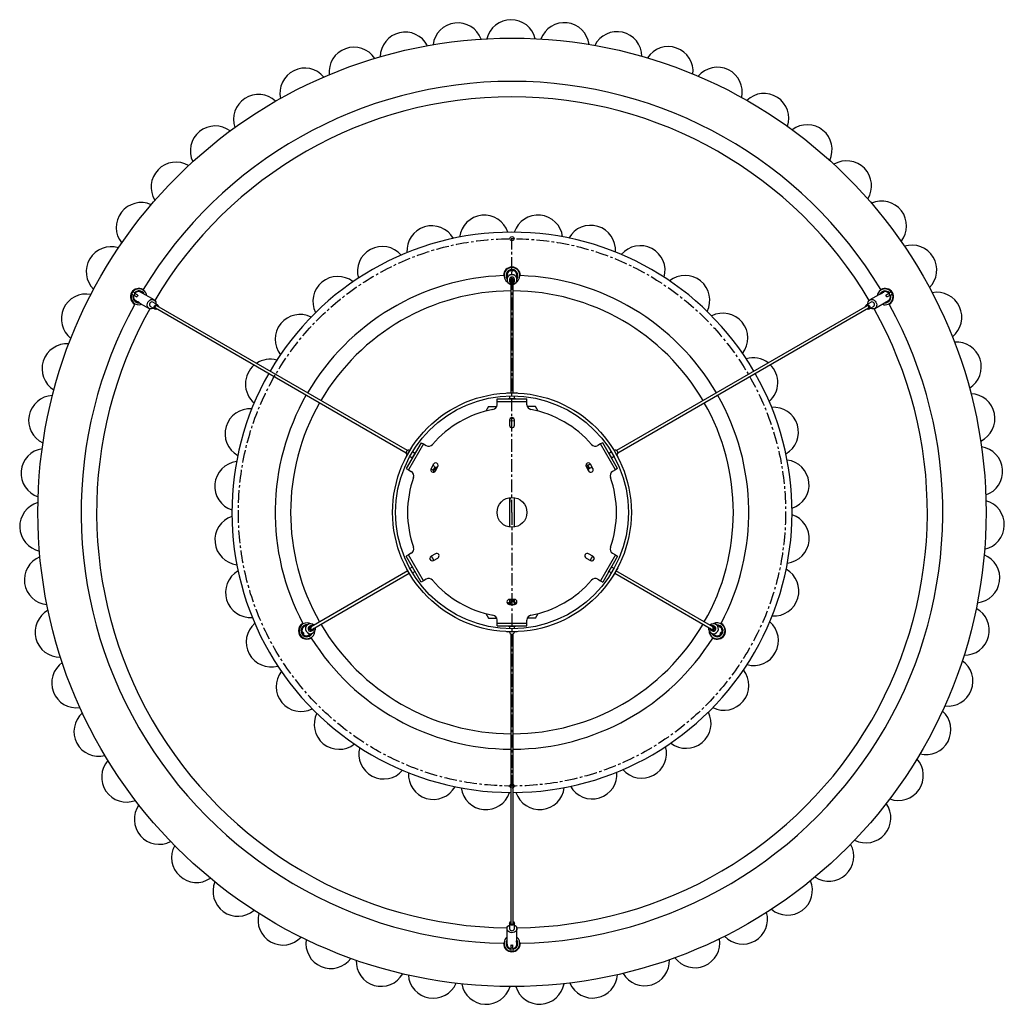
# Model space of a CAD drawing. Header units: millimetres. Extents: x -413 to 2103, y -1561 to 1924.
# Tile 4 of 6: x -413 to 577, y 935 to 1924. Entities that reach past the tile are written whole.
import ezdxf

# ---------------------------------------------------------------- set-up
doc = ezdxf.new("R2010")
doc.units = ezdxf.units.MM
doc.linetypes.add('CENTERX2', pattern=[20.32, 12.7, -2.54, 2.54, -2.54])

msp = doc.modelspace()

# ---------------------------------------------------------------- linework, layer by layer
at = {"color": 7, "linetype": 'CENTERX2'}
for q in [(81.91, 1704.02), (81.91, 1154.02)]:
    msp.add_line((81.91, 1429.02), q, dxfattribs=at)
at = {"color": 7, "linetype": 'Continuous', "lineweight": 25}
for p, q in [((73.41, 1667.02), (73.41, 1666.86)), ((76.91, 1667.32), (76.91, 1667.21)), ((76.91, 1666.83), (76.91, 1666.6)), ((76.91, 1665.78), (76.91, 1662.87)), ((79.41, 1662.87), (79.41, 1661.33)), ((80.91, 1672.16), (80.91, 1671.17)), ((82.91, 1672.02), (80.91, 1672.02)), ((82.91, 1671.17), (82.91, 1672.16)), ((84.41, 1661.33), (84.41, 1662.87)), ((86.91, 1662.87), (86.91, 1667.32)), ((90.41, 1666.86), (90.41, 1667.02)), ((-288.75, 1652.84), (-288.83, 1652.88)), ((80.66, 1661.41), (80.66, 1549.02)), ((83.16, 1549.02), (83.16, 1661.41)), ((452.65, 1652.88), (452.58, 1652.84)), ((-299.81, 1647.96), (-298.78, 1647.37)), ((-297.53, 1649.53), (-298.56, 1650.13)), ((-298.08, 1647.25), (-295, 1645.47)), ((-297.91, 1647.15), (-296.91, 1648.88)), ((-294, 1647.2), (-297.08, 1648.98)), ((-277.79, 1642.47), (-291.52, 1650.39)), ((450.6, 1647.65), (441.62, 1642.47)), ((453.81, 1649.51), (453.11, 1649.1)), ((455.35, 1650.39), (454.99, 1650.19)), ((455.35, 1650.39), (455.52, 1650.49)), ((460.9, 1648.98), (457.82, 1647.2)), ((458.82, 1645.47), (461.9, 1647.25)), ((460.73, 1648.88), (461.73, 1647.15)), ((462.39, 1650.13), (461.36, 1649.53)), ((462.61, 1647.37), (463.64, 1647.96)), ((-297.33, 1638.16), (-297.25, 1638.11)), ((-296.52, 1641.73), (-296.69, 1641.84)), ((-296.52, 1641.73), (-296.17, 1641.53)), ((-294.99, 1640.85), (-294.28, 1640.44)), ((-291.78, 1638.99), (-282.79, 1633.81)), ((-281.54, 1635.97), (-276.81, 1633.24)), ((-274.31, 1637.57), (-279.04, 1640.3)), ((-276.42, 1634.46), (-24.4, 1488.95)), ((-23.15, 1491.12), (-275.17, 1636.62)), ((438.99, 1636.62), (186.98, 1491.12)), ((188.23, 1488.95), (440.24, 1634.46)), ((442.87, 1640.3), (438.13, 1637.57)), ((440.63, 1633.24), (445.37, 1635.97)), ((446.62, 1633.81), (460.35, 1641.73)), ((461.08, 1638.11), (461.15, 1638.16)), ((76.85, 1549.02), (86.82, 1549.02)), ((79.41, 1545.99), (79.41, 1543.22)), ((84.41, 1543.22), (84.41, 1545.99)), ((86.98, 1549.02), (86.82, 1549.02)), ((58.41, 1535.27), (55.66, 1530.68)), ((58.41, 1535.27), (66.53, 1535.27)), ((66.91, 1543.02), (96.91, 1543.02)), ((66.91, 1540.52), (66.91, 1543.02)), ((66.91, 1540.52), (96.91, 1540.52)), ((66.91, 1537.18), (66.91, 1540.52)), ((78.41, 1543.22), (78.41, 1543.02)), ((85.41, 1543.22), (78.41, 1543.22)), ((85.41, 1543.02), (85.41, 1543.22)), ((96.91, 1540.52), (96.91, 1543.02)), ((96.91, 1537.18), (96.91, 1540.52)), ((105.41, 1535.27), (97.29, 1535.27)), ((108.16, 1530.68), (105.41, 1535.27)), ((79.41, 1521.52), (79.41, 1516.52)), ((84.41, 1516.52), (84.41, 1521.52)), ((-9.31, 1499.01), (-24.31, 1473.03)), ((-7.15, 1497.76), (-22.15, 1471.78)), ((-9.31, 1499.01), (-7.15, 1497.76)), ((-7.15, 1497.76), (-4.26, 1496.09)), ((170.97, 1497.76), (168.09, 1496.09)), ((173.14, 1499.01), (170.97, 1497.76)), ((185.97, 1471.78), (170.97, 1497.76)), ((188.14, 1473.03), (173.14, 1499.01)), ((-24.54, 1484.63), (-19.56, 1493.26)), ((-23.46, 1486.97), (-23.26, 1486.85)), ((-20.76, 1491.18), (-20.96, 1491.3)), ((-20.64, 1485.34), (-18.24, 1483.95)), ((-19.48, 1493.4), (-19.56, 1493.26)), ((-15.24, 1489.15), (-18.74, 1483.09)), ((-15.74, 1488.28), (-18.14, 1489.67)), ((-15.06, 1489.05), (-15.24, 1489.15)), ((179.06, 1489.15), (178.89, 1489.05)), ((182.56, 1483.09), (179.06, 1489.15)), ((181.96, 1489.67), (179.56, 1488.28)), ((182.06, 1483.95), (184.46, 1485.34)), ((183.3, 1493.4), (188.29, 1484.77)), ((184.78, 1491.3), (184.59, 1491.18)), ((187.09, 1486.85), (187.28, 1486.97)), ((188.37, 1484.63), (188.29, 1484.77)), ((-18.74, 1483.09), (-18.56, 1482.99)), ((3.05, 1477.43), (0.55, 1473.1)), ((2.87, 1476.4), (3.19, 1477.64)), ((4.89, 1470.6), (7.39, 1474.93)), ((157.39, 1476.73), (156.1, 1476.16)), ((156.44, 1474.93), (158.94, 1470.6)), ((157.39, 1476.73), (158.37, 1474.52)), ((158.36, 1476.45), (157.67, 1476.09)), ((158.36, 1476.45), (157.99, 1475.38)), ((158.95, 1475.12), (158.36, 1476.45)), ((158.95, 1475.12), (159.08, 1474.83)), ((159.08, 1474.83), (159.79, 1473.22)), ((163.27, 1473.1), (160.77, 1477.43)), ((182.39, 1482.99), (182.56, 1483.09)), ((-24.31, 1473.03), (-22.15, 1471.78)), ((-22.15, 1471.78), (-19.26, 1470.11)), ((3.47, 1472.68), (2.61, 1471.5)), ((2.61, 1471.5), (3.73, 1471.72)), ((2.61, 1471.5), (3.27, 1471.09)), ((2.86, 1470.53), (4.28, 1472.48)), ((2.86, 1470.53), (3.99, 1469.7)), ((3.47, 1472.68), (3.65, 1472.93)), ((3.65, 1472.93), (4.69, 1474.36)), ((5.7, 1474.43), (4.28, 1472.48)), ((4.69, 1474.36), (5.29, 1473.86)), ((4.69, 1474.36), (4.83, 1473.23)), ((6.68, 1473.71), (5.7, 1474.43)), ((158.23, 1471.82), (159.34, 1472.31)), ((159.34, 1472.31), (158.37, 1474.52)), ((159.79, 1473.22), (158.75, 1473.66)), ((159.79, 1473.22), (159.06, 1472.95)), ((162.47, 1473.78), (163.38, 1472.88)), ((185.97, 1471.78), (183.09, 1470.11)), ((188.14, 1473.03), (185.97, 1471.78)), ((79.41, 1443.81), (79.41, 1414.23)), ((79.78, 1437.33), (79.41, 1437.37)), ((79.78, 1437.33), (80.53, 1443.95)), ((84.41, 1414.23), (84.41, 1443.81)), ((-22.15, 1386.26), (-24.31, 1385.01)), ((-19.26, 1387.92), (-22.15, 1386.26)), ((-7.15, 1360.28), (-22.15, 1386.26)), ((4.89, 1387.43), (0.55, 1384.93)), ((163.27, 1384.93), (158.94, 1387.43)), ((185.97, 1386.26), (170.97, 1360.28)), ((183.09, 1387.92), (185.97, 1386.26)), ((185.97, 1386.26), (188.14, 1385.01)), ((-9.31, 1359.03), (-24.31, 1385.01)), ((3.05, 1380.6), (7.39, 1383.1)), ((156.44, 1383.1), (160.77, 1380.6)), ((188.14, 1385.01), (173.14, 1359.03)), ((-22.64, 1370.1), (-119.97, 1313.9)), ((-118.72, 1311.74), (-21.39, 1367.93)), ((-24.54, 1373.4), (-24.46, 1373.26)), ((-19.48, 1364.63), (-24.46, 1373.26)), ((-18.24, 1374.08), (-20.64, 1372.7)), ((-18.56, 1375.05), (-18.74, 1374.95)), ((-18.74, 1374.95), (-15.24, 1368.89)), ((-18.14, 1368.36), (-15.74, 1369.75)), ((-15.24, 1368.89), (-15.06, 1368.99)), ((178.89, 1368.99), (179.06, 1368.89)), ((179.06, 1368.89), (182.56, 1374.95)), ((179.56, 1369.75), (181.96, 1368.36)), ((184.46, 1372.7), (182.06, 1374.08)), ((182.56, 1374.95), (182.39, 1375.05)), ((188.37, 1373.4), (183.38, 1364.77)), ((185.21, 1367.93), (282.55, 1311.74)), ((283.8, 1313.9), (186.46, 1370.1)), ((-7.15, 1360.28), (-9.31, 1359.03)), ((-4.26, 1361.94), (-7.15, 1360.28)), ((168.09, 1361.94), (170.97, 1360.28)), ((170.97, 1360.28), (173.14, 1359.03)), ((183.3, 1364.63), (183.38, 1364.77)), ((76.96, 1338.52), (78.41, 1338.52)), ((78.41, 1338.52), (78.41, 1336.73)), ((84.41, 1341.52), (79.41, 1341.52)), ((79.41, 1341.52), (79.41, 1336.52)), ((80.4, 1336.87), (79.41, 1336.62)), ((79.41, 1336.52), (84.41, 1336.52)), ((80.82, 1341.52), (80.69, 1340.31)), ((80.69, 1340.31), (83.09, 1340.05)), ((81.25, 1339.47), (81.38, 1340.24)), ((81.25, 1339.47), (82.16, 1340.15)), ((83.01, 1339.28), (81.25, 1339.47)), ((83.32, 1339.25), (83.01, 1339.28)), ((84.41, 1339.91), (83.09, 1340.05)), ((83.32, 1339.25), (84.41, 1339.13)), ((84.41, 1339.51), (84.02, 1339.95)), ((84.41, 1336.52), (84.41, 1341.52)), ((86.86, 1338.52), (85.41, 1338.52)), ((85.41, 1336.73), (85.41, 1338.52)), ((55.66, 1327.35), (58.41, 1322.77)), ((105.41, 1322.77), (108.16, 1327.35)), ((-128.32, 1317.45), (-128.45, 1317.38)), ((-123.11, 1316.42), (-126.97, 1314.19)), ((58.41, 1322.77), (66.53, 1322.77)), ((66.91, 1317.52), (66.91, 1320.85)), ((66.91, 1317.52), (96.91, 1317.52)), ((66.91, 1315.02), (66.91, 1317.52)), ((96.91, 1317.52), (96.91, 1320.85)), ((96.91, 1315.02), (96.91, 1317.52)), ((105.41, 1322.77), (97.29, 1322.77)), ((289.46, 1314.96), (286.94, 1316.42)), ((292.28, 1317.38), (292.14, 1317.45)), ((-128.3, 1308.81), (-129.16, 1308.31)), ((-129.03, 1308.38), (-128.03, 1306.65)), ((-128.16, 1306.58), (-127.3, 1307.08)), ((-120.53, 1315.02), (-121.86, 1314.25)), ((-120.63, 1306.3), (-118.11, 1307.76)), ((-119.36, 1309.92), (-118.03, 1310.69)), ((66.91, 1315.02), (96.91, 1315.02)), ((76.85, 1309.02), (77.01, 1309.02)), ((86.98, 1309.02), (77.01, 1309.02)), ((78.41, 1315.02), (78.41, 1314.82)), ((78.41, 1314.82), (85.41, 1314.82)), ((79.41, 1314.82), (79.41, 1312.04)), ((79.41, 1309.02), (79.41, 1308.79)), ((80.66, 1306.98), (80.66, 1015.97)), ((83.16, 1015.97), (83.16, 1306.98)), ((84.41, 1312.04), (84.41, 1314.82)), ((84.41, 1308.79), (84.41, 1309.02)), ((85.41, 1314.82), (85.41, 1315.02)), ((86.98, 1309.02), (86.83, 1309.16)), ((281.86, 1310.69), (283.19, 1309.92)), ((281.94, 1307.76), (285.79, 1305.53)), ((285.69, 1314.25), (284.36, 1315.02)), ((290.36, 1314.44), (290.16, 1314.56)), ((290.79, 1314.19), (290.69, 1314.25)), ((291.12, 1307.08), (291.98, 1306.58)), ((291.86, 1306.65), (292.86, 1308.38)), ((292.98, 1308.31), (292.12, 1308.81)), ((-121.97, 1305.53), (-121.87, 1305.59)), ((-121.54, 1305.78), (-121.34, 1305.9)), ((-119.95, 1302.66), (-119.82, 1302.73)), ((283.64, 1302.73), (283.78, 1302.66)), ((76.91, 1010.78), (76.91, 994.92)), ((79.41, 1016.25), (79.41, 1010.78)), ((84.41, 1010.78), (84.41, 1016.25)), ((86.91, 1000.4), (86.91, 1010.78)), ((73.41, 996.1), (73.41, 996.02)), ((80.66, 990.15), (80.66, 988.96)), ((80.91, 994.37), (80.91, 990.82)), ((82.91, 991.02), (80.91, 991.02)), ((82.91, 990.82), (82.91, 994.37)), ((83.16, 988.96), (83.16, 990.15)), ((86.91, 996.7), (86.91, 997.51)), ((86.91, 994.92), (86.91, 995.34)), ((86.91, 994.92), (86.91, 994.73)), ((90.41, 996.02), (90.41, 996.1))]:
    msp.add_line(p, q, dxfattribs=at)
at = {"color": 8, "linetype": 'Continuous', "lineweight": 25}
for p, q in [((4.28, 1472.48), (5.47, 1471.61)), ((158.37, 1474.52), (157.02, 1473.92)), ((83.09, 1340.05), (83.25, 1341.52))]:
    msp.add_line(p, q, dxfattribs=at)
at = {"color": 7, "linetype": 'Continuous', "lineweight": 25, "flags": 128}
for points in [[(86.13, 1660.22), (87.47, 1661.26), (88.57, 1662.59)], [(-298.56, 1650.13), (-298.75, 1650.21), (-299.17, 1650.24), (-299.6, 1650.08), (-299.96, 1649.77), (-300.2, 1649.35), (-300.29, 1648.88), (-300.21, 1648.44), (-299.98, 1648.09), (-299.81, 1647.96)], [(-283.92, 1640.23), (-283.11, 1641.32), (-282.09, 1642.17), (-280.94, 1642.73), (-279.74, 1642.94), (-278.58, 1642.8), (-277.55, 1642.31), (-276.72, 1641.52), (-276.16, 1640.47), (-275.9, 1639.24), (-275.9, 1638.49)], [(439.73, 1638.49), (439.73, 1639.24), (439.98, 1640.47), (440.55, 1641.52), (441.38, 1642.31), (442.41, 1642.8), (443.57, 1642.94), (444.77, 1642.73), (445.92, 1642.17), (446.93, 1641.32), (447.74, 1640.23)], [(451.83, 1648.16), (451.91, 1648.22), (452.18, 1648.44), (452.46, 1648.66), (452.64, 1648.79), (452.81, 1648.91), (452.98, 1649.02), (453.15, 1649.12), (453.27, 1649.19), (453.38, 1649.24), (453.5, 1649.28), (453.59, 1649.3), (453.69, 1649.29), (453.74, 1649.23), (453.72, 1649.13), (453.64, 1649), (453.49, 1648.86), (453.38, 1648.78), (453.25, 1648.7), (453.25, 1648.7)], [(463.64, 1647.96), (463.8, 1648.09), (464.04, 1648.44), (464.12, 1648.88), (464.03, 1649.35), (463.78, 1649.77), (463.42, 1650.08), (463, 1650.24), (462.58, 1650.21), (462.39, 1650.13)], [(-292.83, 1639.8), (-292.92, 1639.84), (-293.24, 1639.96), (-293.58, 1640.1), (-293.78, 1640.19), (-293.97, 1640.28), (-294.16, 1640.37), (-294.32, 1640.46), (-294.44, 1640.54), (-294.54, 1640.61), (-294.63, 1640.69), (-294.7, 1640.76), (-294.74, 1640.85), (-294.71, 1640.92), (-294.62, 1640.96), (-294.47, 1640.95), (-294.26, 1640.89), (-294.14, 1640.84), (-294.01, 1640.76), (-294.01, 1640.76)], [(-278.4, 1634.16), (-279.06, 1633.78), (-280.24, 1633.39), (-281.43, 1633.35), (-282.54, 1633.67), (-283.48, 1634.32), (-284.18, 1635.25), (-284.59, 1636.4), (-284.69, 1637.67), (-284.46, 1638.98), (-283.92, 1640.23)], [(-274.61, 1633.41), (-275.16, 1633.13), (-276.02, 1633), (-276.81, 1633.24), (-277.41, 1633.8), (-277.72, 1634.61), (-277.71, 1635.54), (-277.37, 1636.45)], [(-277.37, 1636.45), (-276.75, 1637.2), (-275.96, 1637.67), (-275.1, 1637.8), (-274.31, 1637.57), (-273.71, 1637), (-273.39, 1636.19), (-273.36, 1635.58)], [(-275.3, 1633.81), (-275.88, 1633.72), (-276.43, 1633.89), (-276.85, 1634.28), (-277.07, 1634.85), (-277.07, 1635.5), (-276.83, 1636.14), (-276.4, 1636.66), (-275.84, 1636.99), (-275.24, 1637.08), (-274.68, 1636.92), (-274.26, 1636.52), (-274.05, 1635.97)], [(437.19, 1635.58), (437.22, 1636.19), (437.53, 1637), (438.13, 1637.57), (438.92, 1637.8), (439.78, 1637.67), (440.58, 1637.2), (441.2, 1636.45)], [(437.87, 1635.97), (438.09, 1636.52), (438.51, 1636.92), (439.06, 1637.08), (439.66, 1636.99), (440.22, 1636.66), (440.65, 1636.14), (440.89, 1635.5), (440.9, 1634.85), (440.68, 1634.28), (440.26, 1633.89), (439.71, 1633.72), (439.12, 1633.81)], [(441.2, 1636.45), (441.54, 1635.54), (441.55, 1634.61), (441.23, 1633.8), (440.63, 1633.24), (439.84, 1633), (438.98, 1633.13), (438.44, 1633.41)], [(447.74, 1640.23), (448.28, 1638.98), (448.51, 1637.67), (448.42, 1636.4), (448.01, 1635.25), (447.3, 1634.32), (446.36, 1633.67), (445.26, 1633.35), (444.07, 1633.39), (442.88, 1633.78), (442.23, 1634.16)], [(79.41, 1521.42), (80.19, 1521.2), (81.91, 1521.02)], [(81.91, 1521.02), (83.63, 1521.2), (84.41, 1521.42)], [(2.24, 1383.02), (1.22, 1384.41), (0.64, 1384.98)], [(3.14, 1380.65), (2.94, 1381.43), (2.24, 1383.02)], [(161.59, 1383.02), (160.89, 1381.43), (160.68, 1380.65)], [(163.18, 1384.98), (162.61, 1384.41), (161.59, 1383.02)], [(-120.43, 1317.07), (-121.99, 1317.71), (-123.7, 1318)], [(280.03, 1309.76), (280.26, 1308.08), (280.86, 1306.46)], [(81.91, 1006.59), (80.56, 1006.75), (79.31, 1007.2), (78.26, 1007.92), (77.47, 1008.85), (77.02, 1009.93), (76.92, 1011.06), (77.2, 1012.18), (77.83, 1013.19), (78.76, 1014.03), (79.41, 1014.4)], [(81.91, 1014.15), (80.96, 1014.31), (80.14, 1014.77), (79.6, 1015.44), (79.41, 1016.25), (79.6, 1017.05), (80.14, 1017.73), (80.66, 1018.06)], [(83.16, 1017.27), (83.53, 1016.81), (83.66, 1016.25), (83.53, 1015.68), (83.15, 1015.21), (82.58, 1014.89), (81.91, 1014.78), (81.24, 1014.89), (80.67, 1015.21), (80.3, 1015.68), (80.16, 1016.25), (80.3, 1016.81), (80.66, 1017.27)], [(83.16, 1018.06), (83.68, 1017.73), (84.22, 1017.05), (84.41, 1016.25), (84.22, 1015.44), (83.68, 1014.77), (82.87, 1014.31), (81.91, 1014.15)], [(84.41, 1014.4), (85.07, 1014.03), (86, 1013.19), (86.62, 1012.18), (86.9, 1011.06), (86.81, 1009.93), (86.35, 1008.85), (85.57, 1007.92), (84.51, 1007.2), (83.26, 1006.75), (81.91, 1006.59)], [(86.74, 999.08), (86.75, 998.99), (86.81, 998.65), (86.86, 998.29), (86.88, 998.07), (86.9, 997.86), (86.91, 997.66), (86.91, 997.46), (86.91, 997.33), (86.9, 997.2), (86.87, 997.08), (86.84, 996.99), (86.79, 996.91), (86.71, 996.9), (86.63, 996.96), (86.56, 997.1), (86.51, 997.3), (86.5, 997.43), (86.49, 997.58), (86.49, 997.58)], [(80.66, 988.96), (80.69, 988.75), (80.87, 988.38), (81.22, 988.09), (81.67, 987.93), (82.16, 987.93), (82.61, 988.09), (82.95, 988.38), (83.14, 988.75), (83.16, 988.96)]]:
    msp.add_lwpolyline(points, dxfattribs=at)
at = {"color": 7, "linetype": 'Continuous', "lineweight": 25}
for radius in [476.5, 120, 117, 15]:
    msp.add_circle((81.91, 1429.02), radius, dxfattribs=at)
at = {"color": 7, "linetype": 'CENTERX2'}
msp.add_circle((81.91, 1429.02), 275, dxfattribs=at)
msp.add_circle((81.91, 1429.02), 275, dxfattribs=at)
at = {"color": 7, "linetype": 'Continuous'}
for centre in [(81.91, 1704.02), (81.91, 1154.02)]:
    msp.add_circle(centre, 2.1, dxfattribs=at)
at = {"color": 7, "linetype": 'Continuous', "lineweight": 25}
for centre, radius, start, end in [((27.4, 1895.84), 25, 20.26382, 173.05675), ((80.97, 1899.02), 25, 13.71837, 166.51129), ((134.55, 1896.06), 25, 7.17292, 159.96584), ((-25.46, 1886.59), 25, 26.80928, 179.6022), ((187.45, 1887.01), 25, 0.62746, 153.42039), ((-76.92, 1871.37), 25, 33.35473, 186.14766), ((238.97, 1872), 25, 354.08201, 146.87493), ((-126.31, 1850.38), 25, 39.90019, 192.69311), ((288.44, 1851.21), 25, 347.53655, 140.32948), ((81.91, 1429.02), 433, 31.12482, 148.87518), ((81.91, 1429.02), 417.5, 90, 149.32544), ((-172.98, 1823.9), 25, 46.44564, 199.23857), ((81.91, 1429.02), 417.5, 30.67456, 90), ((335.22, 1824.91), 25, 340.9911, 133.78402), ((-216.33, 1792.27), 25, 52.9911, 205.78402), ((378.7, 1793.46), 25, 334.44564, 127.23857), ((418.31, 1757.25), 25, 327.90019, 120.69311), ((-255.8, 1755.9), 25, 59.53655, 212.32948), ((453.53, 1716.77), 25, 321.35473, 114.14766), ((-290.86, 1715.27), 25, 66.08201, 218.87493), ((54.14, 1702.61), 25, 18.36463, 173.22628), ((108.05, 1702.77), 25, 7.11463, 161.97628), ((1.3, 1691.94), 25, 29.61463, 184.47628), ((160.96, 1692.41), 25, 355.86463, 150.72628), ((81.91, 1429.02), 281.5, 30.25442, 149.74558), ((-321.06, 1670.92), 25, 72.62746, 225.42039), ((-48.44, 1671.16), 25, 40.86463, 195.72628), ((210.82, 1671.93), 25, 344.61463, 139.47628), ((483.91, 1672.53), 25, 314.80928, 107.6022), ((81.91, 1667.02), 8.5, 0, 180), ((81.91, 1667.02), 8, 326.38947, 238.1665), ((81.91, 1667.02), 6, 0, 213.55731), ((81.91, 1429.02), 238, 92.04671, 149.69908), ((-93.18, 1641.07), 25, 52.11463, 206.97628), ((81.87, 1667.3), 4.96, 101.14144, 179.7249), ((81.86, 1662.88), 4.94, 89.40838, 255.9422), ((81.9, 1662.86), 2.49, 89.66022, 179.65614), ((81.89, 1661.34), 2.47, 89.40679, 240.24961), ((81.91, 1661.34), 1.74, 315.87141, 224.12859), ((81.91, 1661.4), 1.25, 0.55015, 179.44985), ((81.91, 1666.21), 5.06, 78.59852, 101.40148), ((81.97, 1662.88), 4.94, 284.02957, 90.61984), ((81.93, 1662.86), 2.49, 0.34386, 90.33978), ((81.94, 1661.34), 2.47, 299.65828, 90.68531), ((81.96, 1667.3), 4.95, 0.23641, 78.89725), ((81.91, 1667.02), 6, 326.44269, 0), ((81.91, 1429.02), 238, 30.30092, 87.95329), ((255.74, 1642.11), 25, 333.36463, 128.22628), ((-293.08, 1645.52), 8.5, 60, 240), ((-293.08, 1645.52), 8, 53.68359, 145.70654), ((456.9, 1645.52), 8, 34.29346, 171.31781), ((456.9, 1645.52), 8.5, 300, 120), ((-346.01, 1623.4), 25, 79.17292, 231.96584), ((-293.08, 1645.52), 8, 154.29346, 291.31781), ((-293.08, 1645.52), 6, 158.63537, 240), ((-293.08, 1645.52), 6, 26.44269, 141.36463), ((-289.42, 1643.4), 5.95, 140.32529, 159.67471), ((-293.08, 1645.52), 8, 8.68219, 53.68359), ((81.91, 1429.02), 222.5, 90.32189, 149.67811), ((81.91, 1429.02), 222.5, 30.32189, 89.67811), ((456.9, 1645.52), 6, 120, 154.05118), ((456.9, 1645.52), 6, 38.63537, 120), ((456.9, 1645.52), 6, 266.44269, 21.36463), ((453.24, 1643.4), 5.95, 20.32529, 39.67471), ((456.9, 1645.52), 8, 293.68359, 25.70654), ((509.05, 1625.12), 25, 308.26382, 101.05675), ((81.91, 1429.02), 433, 151.12482, 268.87518), ((81.91, 1429.02), 417.5, 150.67456, 269.32544), ((-293.08, 1645.52), 6, 240, 274.05118), ((-280.19, 1637.86), 2.32, 145.38919, 234.4908), ((-280.01, 1638.19), 2.32, 65.5092, 154.61081), ((-275.64, 1635.45), 1.26, 68.17381, 231.82619), ((81.91, 1429.02), 417.5, 270.67456, 29.32544), ((81.91, 1429.02), 433, 271.12482, 28.87518), ((439.46, 1635.45), 1.26, 308.17381, 111.82619), ((443.83, 1638.19), 2.32, 25.38919, 114.4908), ((444.02, 1637.86), 2.32, 305.5092, 34.61081), ((456.9, 1645.52), 8, 248.68219, 293.68359), ((-131.18, 1602.84), 25, 63.36463, 218.22628), ((293.97, 1604.11), 25, 322.11463, 116.97628), ((-365.37, 1573.36), 25, 85.71837, 238.51129), ((528.62, 1575.15), 25, 301.71837, 94.51129), ((324.05, 1559.37), 25, 52.16041, 105.72628), ((-161, 1557.93), 25, 129.96368, 229.47628), ((-161, 1557.93), 25, 74.61463, 123.72911), ((324.05, 1559.37), 25, 310.86463, 46.09322), ((81.91, 1429.02), 281.5, 150.25442, 269.74558), ((81.91, 1429.02), 281.5, 270.25442, 29.74558), ((-378.91, 1521.43), 25, 92.26382, 245.05675), ((81.91, 1429.02), 238, 150.30092, 207.95329), ((81.91, 1429.02), 238, 332.04671, 29.69908), ((542.36, 1523.28), 25, 295.17292, 87.96584), ((81.91, 1429.02), 222.5, 150.32189, 209.67811), ((61.91, 1537.18), 5, 280.47568, 0), ((101.91, 1537.18), 5, 180, 259.52432), ((81.91, 1429.02), 222.5, 330.32189, 29.67811), ((344.83, 1509.63), 25, 299.61463, 94.47628), ((-181.48, 1508.06), 25, 85.86463, 240.72628), ((81.91, 1429.02), 105, 100.47568, 139.52432), ((81.91, 1521.52), 2.5, 0, 180), ((81.91, 1429.02), 105, 40.47568, 79.52432), ((81.91, 1516.52), 2.5, 180, 0), ((81.91, 1529.02), 5.5, 256.58799, 283.41201), ((-1.76, 1500.42), 5, 240, 319.52432), ((165.59, 1500.42), 5, 220.47568, 300), ((550.11, 1470.18), 25, 288.62746, 81.42039), ((-386.44, 1468.3), 25, 98.80928, 251.6022), ((-21.9, 1488.95), 2.53, 68.17381, 231.82619), ((185.72, 1488.95), 2.53, 308.17381, 111.82619), ((-191.84, 1455.16), 25, 97.11463, 251.97628), ((12.16, 1482.89), 11.33, 212.94161, 228.80917), ((5.22, 1476.18), 2.5, 330, 150), ((158.6, 1476.18), 2.5, 30, 210), ((152.87, 1486.36), 11.33, 298.98953, 311.75317), ((355.51, 1456.79), 25, 288.36463, 83.22628), ((-21.76, 1465.78), 5, 340.47568, 60), ((2.72, 1471.85), 2.5, 150, 330), ((-3.23, 1461.79), 11.33, 58.98953, 71.75317), ((161.1, 1471.85), 2.5, 210, 30), ((163.44, 1462.49), 11.33, 92.94161, 108.80917), ((185.59, 1465.78), 5, 120, 199.52432), ((81.91, 1429.02), 105, 160.47568, 199.52432), ((81.91, 1429.02), 105, 340.47568, 19.52432), ((-387.87, 1414.65), 25, 105.35473, 258.14766), ((551.75, 1416.54), 25, 282.08201, 74.87493), ((355.67, 1402.88), 25, 277.11463, 71.97628), ((-191.68, 1401.25), 25, 108.36463, 263.22628), ((-21.76, 1392.25), 5, 300, 19.52432), ((6.14, 1385.27), 2.5, 300, 120), ((157.69, 1385.27), 2.5, 60, 240), ((185.59, 1392.25), 5, 160.47568, 240), ((547.26, 1363.06), 25, 275.53655, 68.32948), ((-383.17, 1361.2), 25, 111.90019, 264.69311), ((1.8, 1382.77), 2.5, 120, 300), ((-4.69, 1379.02), 5.5, 16.58799, 43.41201), ((162.02, 1382.77), 2.5, 240, 60), ((168.51, 1379.02), 5.5, 136.58799, 163.41201), ((-181.01, 1348.41), 25, 119.61463, 274.47628), ((345.31, 1349.97), 25, 265.86463, 60.72628), ((-1.76, 1357.61), 5, 40.47568, 120), ((81.91, 1429.02), 105, 220.47568, 259.52432), ((81.91, 1429.02), 105, 280.47568, 319.52432), ((165.59, 1357.61), 5, 60, 139.52432), ((79.41, 1339.02), 2.5, 90, 270), ((70.14, 1341.67), 11.33, 332.94161, 348.80917), ((84.41, 1339.02), 2.5, 270, 90), ((-372.41, 1308.62), 25, 118.44564, 271.23857), ((536.71, 1310.45), 25, 268.9911, 61.78402), ((-160.23, 1298.66), 25, 130.86463, 285.72628), ((-124.2, 1310.02), 8.5, 120, 300), ((-124.2, 1310.02), 8, 86.38947, 358.1665), ((-120.64, 1312.13), 4.94, 44.02957, 210.61984), ((81.91, 1429.02), 222.5, 210.32189, 269.67811), ((61.91, 1320.85), 5, 0, 79.52432), ((81.91, 1429.02), 222.5, 270.32189, 329.67811), ((101.91, 1320.85), 5, 100.47568, 180), ((288.03, 1310.02), 8, 206.38947, 118.1665), ((284.47, 1312.13), 4.94, 329.40838, 135.9422), ((288.03, 1310.02), 8.5, 240, 60), ((324.83, 1300.1), 25, 254.61463, 49.47628), ((-124.2, 1310.02), 6, 120, 333.55731), ((-124.47, 1309.91), 4.95, 120.23641, 198.89725), ((-123.5, 1310.42), 5.06, 198.59852, 221.40148), ((-124.43, 1309.84), 4.96, 221.14144, 299.7249), ((-124.2, 1310.02), 6, 86.44269, 120), ((-120.59, 1312.04), 4.94, 209.40838, 15.9422), ((-120.61, 1312.11), 2.49, 120.34386, 210.33978), ((-120.59, 1312.08), 2.49, 209.66022, 299.65614), ((-119.3, 1312.88), 2.47, 59.65828, 210.68531), ((-119.27, 1312.83), 2.47, 209.40679, 0.24961), ((-119.28, 1312.86), 1.74, 75.87141, 344.12859), ((-119.34, 1312.83), 1.25, 120.55015, 299.44985), ((81.91, 1309.15), 2.53, 188.17381, 351.82619), ((284.41, 1312.04), 4.94, 164.02957, 330.61984), ((283.09, 1312.83), 2.47, 179.65828, 330.68531), ((283.11, 1312.86), 1.74, 195.87141, 104.12859), ((283.12, 1312.88), 2.47, 329.40679, 120.24961), ((283.16, 1312.83), 1.25, 240.55015, 59.44985), ((288.03, 1310.02), 6, 206.44269, 240), ((284.42, 1312.08), 2.49, 240.34386, 330.33978), ((288.03, 1310.02), 6, 240, 93.55731), ((284.43, 1312.11), 2.49, 329.66022, 59.65614), ((288.25, 1309.83), 4.95, 240.23641, 318.89725), ((288.29, 1309.91), 4.96, 341.14144, 59.7249), ((287.33, 1310.42), 5.06, 318.59852, 341.40148), ((81.91, 1429.02), 238, 212.04671, 269.69908), ((81.91, 1429.02), 238, 270.30092, 327.95329), ((-355.72, 1257.62), 25, 124.9911, 277.78402), ((520.23, 1259.38), 25, 262.44564, 55.23857), ((-130.15, 1253.93), 25, 142.11463, 296.97628), ((295.01, 1255.19), 25, 243.36463, 38.22628), ((-333.33, 1208.85), 25, 131.53655, 284.32948), ((-91.91, 1215.92), 25, 153.36463, 308.22628), ((257, 1216.96), 25, 232.11463, 26.97628), ((498.03, 1210.52), 25, 255.90019, 48.69311), ((-47, 1186.1), 25, 164.61463, 319.47628), ((212.27, 1186.88), 25, 220.86463, 15.72628), ((-305.53, 1162.95), 25, 138.08201, 290.87493), ((470.42, 1164.51), 25, 249.35473, 42.14766), ((162.52, 1166.1), 25, 209.61463, 4.47628), ((2.87, 1165.62), 25, 175.86463, 330.72628), ((55.77, 1155.26), 25, 187.11463, 341.97628), ((109.68, 1155.42), 25, 198.36463, 353.22628), ((-272.67, 1120.52), 25, 144.62746, 297.42039), ((437.73, 1121.94), 25, 242.80928, 35.6022), ((-235.2, 1082.11), 25, 151.17292, 303.96584), ((400.41, 1083.39), 25, 236.26382, 29.05675), ((358.93, 1049.33), 25, 229.71837, 22.51129), ((-193.58, 1048.23), 25, 157.71837, 310.51129), ((-148.38, 1019.3), 25, 164.26382, 317.05675), ((313.85, 1020.23), 25, 223.17292, 15.96584), ((81.73, 1011), 2.32, 185.5092, 274.61081), ((81.91, 1016.15), 1.26, 188.17381, 351.82619), ((82.1, 1011), 2.32, 265.38919, 354.4908), ((-100.18, 995.72), 25, 170.80928, 323.6022), ((81.91, 996.02), 8, 128.68219, 173.68359), ((81.91, 996.02), 8, 274.29346, 51.31781), ((81.91, 996.02), 6, 0, 35.92778), ((265.74, 996.46), 25, 216.62746, 9.42039), ((81.91, 996.02), 8.5, 180, 0), ((81.91, 996.02), 8, 173.68359, 265.70654), ((81.91, 996.02), 6, 146.44269, 261.36463), ((81.91, 1000.24), 5.95, 260.32529, 279.67471), ((81.91, 996.02), 6, 278.63537, 0), ((-49.6, 977.79), 25, 177.35473, 330.14766), ((215.23, 978.32), 25, 210.08201, 2.87493), ((2.7, 965.74), 25, 183.90019, 336.69311), ((162.99, 966.06), 25, 203.53655, 356.32948), ((56.02, 959.73), 25, 190.44564, 343.23857), ((109.68, 959.84), 25, 196.9911, 349.78402)]:
    msp.add_arc(centre, radius, start, end, dxfattribs=at)
at = {"color": 8, "linetype": 'Continuous', "lineweight": 25}
for centre, radius, start, end in [((-293.95, 1645.42), 4.52, 156.14064, 232.55211), ((-293.47, 1646.42), 4.43, 63.96011, 144.59737), ((457.25, 1646.32), 4.52, 36.14064, 112.55211), ((457.88, 1645.41), 4.43, 303.96011, 24.59737), ((81.33, 995.23), 4.43, 183.96011, 264.59737), ((82.43, 995.31), 4.52, 276.14064, 352.55211)]:
    msp.add_arc(centre, radius, start, end, dxfattribs=at)
at = {"color": 7, "linetype": 'Continuous', "lineweight": 25}
for points, knots in [([(76.93, 1666.23), (76.92, 1666.3), (76.91, 1666.44), (76.91, 1666.64), (76.92, 1666.83), (76.93, 1667.01), (76.95, 1667.2), (76.99, 1667.41), (77.04, 1667.64), (77.12, 1667.85), (77.2, 1668.01), (77.27, 1668.11), (77.31, 1668.13), (77.33, 1668.12), (77.33, 1668.1), (77.33, 1668.08)], [0, 0, 0, 0, 0.043569, 0.093325, 0.134126, 0.176092, 0.230108, 0.285647, 0.372504, 0.495734, 0.618728, 0.741651, 0.869503, 0.934551, 1, 1, 1, 1]), ([(77.33, 1668.08), (77.33, 1668.06), (77.33, 1668.03), (77.3, 1667.93), (77.27, 1667.79), (77.22, 1667.63), (77.16, 1667.43), (77.1, 1667.21), (77.04, 1666.96), (76.99, 1666.69), (76.95, 1666.4), (76.92, 1666.1), (76.91, 1665.89), (76.91, 1665.79), (76.91, 1665.78)], [0, 0, 0, 0, 0.096261, 0.192576, 0.290724, 0.379107, 0.465372, 0.550512, 0.635635, 0.722938, 0.814206, 0.905441, 0.996659, 1, 1, 1, 1]), ([(76.91, 1667.21), (76.91, 1667.25), (76.91, 1667.36), (76.92, 1667.52), (76.93, 1667.63), (76.94, 1667.68)], [0, 0, 0, 0, 0.25046, 0.67461, 1, 1, 1, 1]), ([(77.08, 1668.26), (77.08, 1668.26), (77.08, 1668.26), (77.08, 1668.22), (77.06, 1668.11), (77.01, 1667.87), (76.95, 1667.49), (76.93, 1667.17), (76.92, 1667.01)], [0, 0, 0, 0, 0.023492, 0.104331, 0.249998, 0.46627, 0.724591, 1, 1, 1, 1]), ([(-298.18, 1647.43), (-298.25, 1647.21), (-298.47, 1646.59), (-298.59, 1645.52), (-298.46, 1644.3), (-298.02, 1643.2), (-297.42, 1642.35), (-296.89, 1642.01), (-296.69, 1641.88)], [0, 0, 0, 0, 0.107429, 0.299971, 0.493236, 0.685659, 0.87575, 1, 1, 1, 1]), ([(-298.21, 1647.33), (-298.21, 1647.33), (-298.22, 1647.33), (-298.2, 1647.32), (-298.15, 1647.29), (-298.1, 1647.26), (-298.08, 1647.25)], [0, 0, 0, 0, 0.099774, 0.390697, 0.69034, 1, 1, 1, 1]), ([(-291.36, 1650.25), (-291.46, 1650.33), (-291.85, 1650.63), (-292.69, 1650.87), (-293.8, 1650.95), (-294.94, 1650.71), (-296.01, 1650.19), (-296.79, 1649.56), (-297.17, 1649.11), (-297.29, 1648.97)], [0, 0, 0, 0, 0.058407, 0.230366, 0.401514, 0.573662, 0.747948, 0.924354, 1, 1, 1, 1]), ([(-297.08, 1648.98), (-297.1, 1648.99), (-297.14, 1649.02), (-297.19, 1649.04), (-297.21, 1649.06), (-297.21, 1649.06), (-297.21, 1649.06)], [0, 0, 0, 0, 0.259049, 0.524244, 0.809435, 1, 1, 1, 1]), ([(453.25, 1648.7), (453.2, 1648.67), (453.09, 1648.61), (452.9, 1648.52), (452.67, 1648.44), (452.43, 1648.35), (452.17, 1648.27), (451.91, 1648.19), (451.64, 1648.1), (451.36, 1648), (451.09, 1647.9), (450.84, 1647.78), (450.68, 1647.7), (450.6, 1647.65), (450.6, 1647.65)], [0, 0, 0, 0, 0.096261, 0.192576, 0.290724, 0.379107, 0.465372, 0.550512, 0.635635, 0.722938, 0.814206, 0.905441, 0.996659, 1, 1, 1, 1]), ([(455.46, 1650.27), (455.46, 1650.27), (455.47, 1650.28), (455.44, 1650.25), (455.36, 1650.21), (455.17, 1650.11), (454.86, 1649.99), (454.46, 1649.82), (454.03, 1649.63), (453.8, 1649.5), (453.7, 1649.43)], [0, 0, 0, 0, 0.0071, 0.069231, 0.164387, 0.287939, 0.442861, 0.621084, 0.818383, 1, 1, 1, 1]), ([(454.02, 1649.62), (453.98, 1649.6), (453.9, 1649.56), (453.84, 1649.52), (453.81, 1649.51)], [0, 0, 0, 0, 0.526465, 1, 1, 1, 1]), ([(454.42, 1649.8), (454.47, 1649.84), (454.58, 1649.92), (454.75, 1650.04), (454.92, 1650.15), (455.08, 1650.24), (455.23, 1650.31), (455.35, 1650.36), (455.45, 1650.39), (455.53, 1650.41), (455.58, 1650.4), (455.6, 1650.38), (455.58, 1650.34), (455.51, 1650.28), (455.39, 1650.21), (455.22, 1650.13), (455.06, 1650.07), (454.88, 1649.99), (454.69, 1649.91), (454.53, 1649.85), (454.45, 1649.81), (454.43, 1649.81)], [0, 0, 0, 0, 0.046289, 0.102401, 0.156171, 0.211432, 0.263754, 0.317442, 0.369648, 0.423215, 0.476055, 0.530427, 0.582734, 0.636772, 0.721465, 0.772604, 0.825407, 0.877292, 0.930673, 0.984565, 1, 1, 1, 1]), ([(461.11, 1648.97), (460.96, 1649.15), (460.52, 1649.65), (459.66, 1650.29), (458.54, 1650.79), (457.37, 1650.96), (456.33, 1650.86), (455.77, 1650.57), (455.55, 1650.46)], [0, 0, 0, 0, 0.107429, 0.299971, 0.493236, 0.685659, 0.87575, 1, 1, 1, 1]), ([(460.14, 1641.66), (460.26, 1641.71), (460.71, 1641.9), (461.35, 1642.5), (461.97, 1643.43), (462.33, 1644.53), (462.41, 1645.72), (462.26, 1646.71), (462.06, 1647.27), (462, 1647.43)], [0, 0, 0, 0, 0.058407, 0.230366, 0.401514, 0.573662, 0.747948, 0.924354, 1, 1, 1, 1]), ([(461.04, 1649.06), (461.04, 1649.06), (461.04, 1649.06), (461.02, 1649.05), (460.98, 1649.02), (460.93, 1649), (460.9, 1648.98)], [0, 0, 0, 0, 0.099774, 0.390697, 0.69034, 1, 1, 1, 1]), ([(461.9, 1647.25), (461.92, 1647.26), (461.97, 1647.29), (462.01, 1647.31), (462.04, 1647.33), (462.04, 1647.33), (462.04, 1647.33)], [0, 0, 0, 0, 0.259049, 0.524244, 0.809435, 1, 1, 1, 1]), ([(-295.55, 1641.23), (-295.61, 1641.25), (-295.74, 1641.31), (-295.92, 1641.39), (-296.1, 1641.49), (-296.26, 1641.58), (-296.39, 1641.67), (-296.5, 1641.75), (-296.57, 1641.82), (-296.62, 1641.88), (-296.64, 1641.93), (-296.63, 1641.96), (-296.59, 1641.96), (-296.51, 1641.93), (-296.39, 1641.86), (-296.24, 1641.76), (-296.1, 1641.65), (-295.94, 1641.53), (-295.78, 1641.4), (-295.65, 1641.3), (-295.57, 1641.24), (-295.55, 1641.23)], [0, 0, 0, 0, 0.046098, 0.102142, 0.155846, 0.21104, 0.263297, 0.316919, 0.369061, 0.422563, 0.475338, 0.529643, 0.581886, 0.635858, 0.720447, 0.771524, 0.824262, 0.876083, 0.929399, 0.983225, 1, 1, 1, 1]), ([(-296.48, 1641.89), (-296.48, 1641.89), (-296.48, 1641.89), (-296.45, 1641.88), (-296.37, 1641.84), (-296.19, 1641.72), (-295.93, 1641.52), (-295.58, 1641.25), (-295.2, 1640.97), (-294.98, 1640.84), (-294.87, 1640.78)], [0, 0, 0, 0, 0.0071, 0.069231, 0.164387, 0.287939, 0.442861, 0.621084, 0.818383, 1, 1, 1, 1]), ([(-295.18, 1640.97), (-295.15, 1640.95), (-295.08, 1640.9), (-295.02, 1640.86), (-294.99, 1640.85)], [0, 0, 0, 0, 0.526465, 1, 1, 1, 1]), ([(-294.01, 1640.76), (-293.96, 1640.73), (-293.86, 1640.67), (-293.68, 1640.54), (-293.49, 1640.39), (-293.3, 1640.22), (-293.1, 1640.05), (-292.89, 1639.86), (-292.68, 1639.67), (-292.46, 1639.48), (-292.23, 1639.3), (-292.01, 1639.14), (-291.85, 1639.03), (-291.78, 1638.99), (-291.78, 1638.99)], [0, 0, 0, 0, 0.0962611, 0.1925762, 0.2907237, 0.3791067, 0.4653719, 0.550512, 0.6356348, 0.722938, 0.8142056, 0.905441, 0.9966594, 1, 1, 1, 1]), ([(-122.83, 1305.52), (-122.82, 1305.52), (-122.78, 1305.54), (-122.69, 1305.57), (-122.55, 1305.61), (-122.38, 1305.65), (-122.19, 1305.7), (-121.97, 1305.75), (-121.72, 1305.83), (-121.46, 1305.92), (-121.18, 1306.03), (-120.91, 1306.15), (-120.72, 1306.25), (-120.64, 1306.3), (-120.63, 1306.3)], [0, 0, 0, 0, 0.096261, 0.192576, 0.290724, 0.379107, 0.465372, 0.550512, 0.635635, 0.722938, 0.814206, 0.905441, 0.996659, 1, 1, 1, 1]), ([(291.24, 1313.45), (291.22, 1313.46), (291.19, 1313.48), (291.12, 1313.55), (291.02, 1313.65), (290.9, 1313.78), (290.76, 1313.92), (290.6, 1314.08), (290.41, 1314.26), (290.2, 1314.44), (289.97, 1314.63), (289.73, 1314.8), (289.55, 1314.91), (289.46, 1314.96), (289.46, 1314.96)], [0, 0, 0, 0, 0.0962611, 0.1925762, 0.2907237, 0.3791067, 0.4653719, 0.550512, 0.6356348, 0.722938, 0.8142056, 0.905441, 0.9966594, 1, 1, 1, 1]), ([(289.79, 1314.75), (289.8, 1314.75), (289.88, 1314.71), (290.02, 1314.64), (290.2, 1314.54), (290.36, 1314.44), (290.52, 1314.33), (290.66, 1314.22), (290.83, 1314.09), (291, 1313.92), (291.14, 1313.75), (291.24, 1313.6), (291.29, 1313.5), (291.3, 1313.45), (291.27, 1313.44), (291.25, 1313.45), (291.24, 1313.45)], [0, 0, 0, 0, 0.0082411, 0.0554881, 0.1046241, 0.144917, 0.1863603, 0.2397023, 0.2945491, 0.3803239, 0.502018, 0.6234792, 0.7448708, 0.871129, 0.9353664, 1, 1, 1, 1]), ([(290.52, 1314.35), (290.5, 1314.36), (290.45, 1314.39), (290.4, 1314.42), (290.36, 1314.44)], [0, 0, 0, 0, 0.3329636, 1, 1, 1, 1]), ([(291.52, 1313.58), (291.52, 1313.58), (291.52, 1313.58), (291.49, 1313.6), (291.4, 1313.67), (291.22, 1313.84), (290.92, 1314.08), (290.65, 1314.26), (290.52, 1314.35)], [0, 0, 0, 0, 0.023492, 0.104331, 0.249998, 0.46627, 0.724591, 1, 1, 1, 1]), ([(290.69, 1314.25), (290.73, 1314.23), (290.82, 1314.17), (290.96, 1314.09), (291.05, 1314.02), (291.08, 1314)], [0, 0, 0, 0, 0.25046, 0.67461, 1, 1, 1, 1]), ([(-121.03, 1306.09), (-121.09, 1306.05), (-121.2, 1305.98), (-121.37, 1305.87), (-121.54, 1305.78), (-121.71, 1305.7), (-121.88, 1305.63), (-122.08, 1305.56), (-122.3, 1305.49), (-122.53, 1305.45), (-122.7, 1305.44), (-122.82, 1305.45), (-122.87, 1305.47), (-122.86, 1305.49), (-122.84, 1305.51), (-122.83, 1305.52)], [0, 0, 0, 0, 0.043569, 0.093325, 0.134126, 0.176092, 0.230108, 0.285647, 0.372504, 0.495734, 0.618728, 0.741651, 0.869503, 0.934551, 1, 1, 1, 1]), ([(-122.86, 1305.21), (-122.86, 1305.21), (-122.86, 1305.21), (-122.83, 1305.23), (-122.72, 1305.26), (-122.49, 1305.34), (-122.13, 1305.48), (-121.84, 1305.62), (-121.7, 1305.69)], [0, 0, 0, 0, 0.0234919, 0.1043311, 0.2499981, 0.4662705, 0.7245912, 1, 1, 1, 1]), ([(-121.87, 1305.59), (-121.9, 1305.57), (-122, 1305.52), (-122.14, 1305.44), (-122.24, 1305.4), (-122.28, 1305.38)], [0, 0, 0, 0, 0.25046, 0.67461, 1, 1, 1, 1]), ([(-121.7, 1305.69), (-121.68, 1305.7), (-121.62, 1305.73), (-121.57, 1305.76), (-121.54, 1305.78)], [0, 0, 0, 0, 0.332964, 1, 1, 1, 1]), ([(86.49, 997.58), (86.5, 997.64), (86.5, 997.77), (86.52, 997.98), (86.56, 998.22), (86.61, 998.47), (86.66, 998.73), (86.72, 999), (86.78, 999.28), (86.83, 999.57), (86.88, 999.86), (86.9, 1000.13), (86.92, 1000.32), (86.91, 1000.4), (86.91, 1000.4)], [0, 0, 0, 0, 0.096261, 0.192576, 0.290724, 0.379107, 0.465372, 0.550512, 0.635635, 0.722938, 0.814206, 0.905441, 0.996659, 1, 1, 1, 1]), ([(76.95, 995.14), (76.94, 995.01), (76.87, 994.53), (77.08, 993.67), (77.57, 992.67), (78.34, 991.81), (79.33, 991.14), (80.27, 990.78), (80.85, 990.68), (81.02, 990.64)], [0, 0, 0, 0, 0.058407, 0.230366, 0.401514, 0.573662, 0.747948, 0.924354, 1, 1, 1, 1]), ([(80.91, 990.82), (80.91, 990.8), (80.91, 990.74), (80.91, 990.69), (80.91, 990.66), (80.91, 990.66), (80.91, 990.66)], [0, 0, 0, 0, 0.259049, 0.524244, 0.809435, 1, 1, 1, 1]), ([(82.8, 990.64), (83.03, 990.69), (83.68, 990.81), (84.67, 991.24), (85.66, 991.96), (86.39, 992.89), (86.82, 993.84), (86.86, 994.46), (86.87, 994.71)], [0, 0, 0, 0, 0.107429, 0.299971, 0.493236, 0.685659, 0.87575, 1, 1, 1, 1]), ([(82.91, 990.66), (82.91, 990.66), (82.91, 990.66), (82.91, 990.68), (82.91, 990.73), (82.91, 990.79), (82.91, 990.82)], [0, 0, 0, 0, 0.099774, 0.390697, 0.69034, 1, 1, 1, 1]), ([(86.75, 994.89), (86.75, 994.89), (86.75, 994.88), (86.74, 994.91), (86.74, 995.01), (86.76, 995.22), (86.8, 995.55), (86.86, 995.98), (86.91, 996.45), (86.91, 996.71), (86.91, 996.83)], [0, 0, 0, 0, 0.0071, 0.069231, 0.164387, 0.287939, 0.442861, 0.621084, 0.818383, 1, 1, 1, 1]), ([(86.86, 996.02), (86.87, 995.96), (86.89, 995.82), (86.9, 995.62), (86.91, 995.41), (86.91, 995.26), (86.91, 995.19), (86.91, 995.16)], [0, 0, 0, 0, 0.1974665, 0.4368416, 0.666221, 0.9019669, 1, 1, 1, 1])]:
    msp.add_open_spline(points, degree=3, knots=knots, dxfattribs=at)
at = {"color": 8, "linetype": 'Continuous', "lineweight": 25}
for points, knots in [([(76.92, 1667.01), (76.92, 1666.99), (76.91, 1666.93), (76.91, 1666.87), (76.91, 1666.83)], [0, 0, 0, 0, 0.332964, 1, 1, 1, 1]), ([(76.94, 1667.68), (76.94, 1667.69), (76.95, 1667.77), (76.96, 1667.9), (76.99, 1668.05), (77.02, 1668.17), (77.05, 1668.26), (77.07, 1668.32), (77.09, 1668.34), (77.09, 1668.3), (77.07, 1668.21), (77.06, 1668.11), (77.04, 1668.02), (77.03, 1667.98)], [0, 0, 0, 0, 0.024079, 0.116859, 0.212059, 0.305965, 0.402594, 0.495553, 0.591589, 0.742105, 0.832989, 0.926829, 1, 1, 1, 1]), ([(291.08, 1314), (291.1, 1313.99), (291.16, 1313.94), (291.26, 1313.86), (291.38, 1313.76), (291.47, 1313.67), (291.54, 1313.6), (291.57, 1313.56), (291.59, 1313.53), (291.55, 1313.55), (291.48, 1313.61), (291.4, 1313.68), (291.33, 1313.73), (291.3, 1313.76)], [0, 0, 0, 0, 0.024079, 0.116859, 0.212059, 0.305965, 0.402594, 0.495553, 0.591589, 0.742105, 0.832989, 0.926829, 1, 1, 1, 1]), ([(-122.28, 1305.38), (-122.3, 1305.37), (-122.37, 1305.34), (-122.49, 1305.29), (-122.63, 1305.24), (-122.76, 1305.21), (-122.85, 1305.18), (-122.91, 1305.17), (-122.94, 1305.18), (-122.9, 1305.2), (-122.81, 1305.23), (-122.72, 1305.27), (-122.63, 1305.29), (-122.6, 1305.31)], [0, 0, 0, 0, 0.024079, 0.116859, 0.212059, 0.305965, 0.402594, 0.495553, 0.591589, 0.742105, 0.832989, 0.926829, 1, 1, 1, 1]), ([(86.91, 995.16), (86.9, 995.13), (86.9, 995.05), (86.88, 994.94), (86.86, 994.83), (86.83, 994.76), (86.8, 994.72), (86.77, 994.72), (86.75, 994.75), (86.74, 994.84), (86.73, 994.98), (86.75, 995.16), (86.77, 995.33), (86.8, 995.53), (86.83, 995.73), (86.85, 995.9), (86.86, 995.99), (86.86, 996.01)], [0, 0, 0, 0, 0.038325, 0.108452, 0.176642, 0.246612, 0.31563, 0.38665, 0.454973, 0.525556, 0.636181, 0.702979, 0.771948, 0.83972, 0.909447, 0.97984, 1, 1, 1, 1]), ([(86.9, 996.47), (86.91, 996.51), (86.91, 996.59), (86.91, 996.66), (86.91, 996.7)], [0, 0, 0, 0, 0.526465, 1, 1, 1, 1])]:
    msp.add_open_spline(points, degree=3, knots=knots, dxfattribs=at)

doc.saveas('drawing.dxf')
